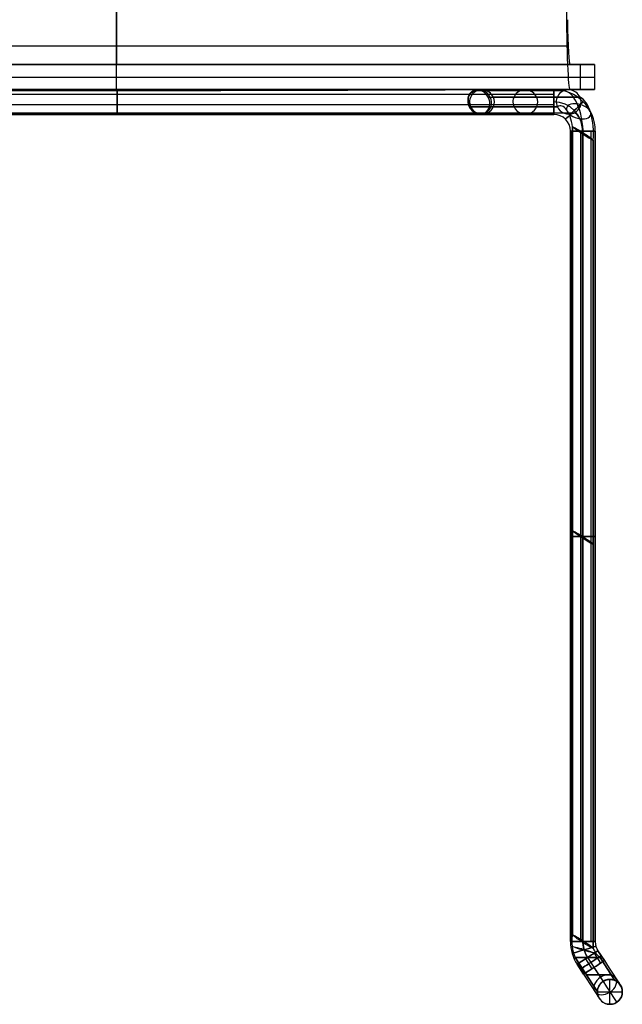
# Model space of a CAD drawing. Extents: x -243 to 243, y -361 to 455.
# Tile 2 of 3: x -47 to 243, y -361 to 113. Entities that reach past the tile are written whole.
import ezdxf

# ---------------------------------------------------------------- set-up
doc = ezdxf.new("R2010")
doc.units = 0
doc.header["$MEASUREMENT"] = 0
doc.layers.add('IGES_LEVEL_0', color=253, linetype='Continuous')

msp = doc.modelspace()

# ---------------------------------------------------------------- linework, layer by layer
at = {"layer": 'IGES_LEVEL_0', "color": 43}
for p, q in [((216.59, 100.99, -417.09), (216.05, 100.99, -432.5)), ((-224.82, 91.25, -233.54), (223.54, 91.25, -217.88)), ((-0.91, 78.73, -56.81), (-0.91, 91.21, -56.81)), ((12.48, 91.25, -400.79), (0.54, 91.25, -58.85)), ((217.43, 91.25, -392.89), (229.17, 91.25, -56.81)), ((217.43, 91.25, -392.89), (229.17, 91.25, -56.81)), ((222.44, 79.25, -249.42), (222.44, 91.25, -249.42)), ((229.17, 91.25, -56.81), (229.17, 79.25, -56.81)), ((229.17, 91.25, -56.81), (229.17, 79.25, -56.81)), ((229.17, 84.98, -56.81), (-230.99, 84.98, -56.81)), ((-224.81, 79.25, -233.72), (223.54, 79.25, -218.06)), ((0.69, 79.25, -63.08), (12.5, 79.25, -401.21)), ((217.43, 79.25, -392.89), (229.17, 79.25, -56.81)), ((229.17, 79.25, -56.81), (217.43, 79.25, -392.89))]:
    msp.add_line(p, q, dxfattribs=at)
at = {"layer": 'IGES_LEVEL_0', "color": 253}
for p, q in [((-210.46, 79.18, -62.46), (209.54, 79.18, -62.46)), ((209.54, 79.18, -62.46), (-210.46, 79.18, -62.46)), ((-210.46, 76.99, -57.83), (209.54, 76.99, -57.83)), ((-175.46, 79.18, -311.46), (174.54, 79.18, -311.46)), ((174.54, 79.18, -311.46), (-175.46, 79.18, -311.46)), ((-170.04, 76.99, -316.1), (169.12, 76.99, -316.1)), ((-170.04, 76.99, -67.1), (169.12, 76.99, -67.1)), ((-170.04, 76.99, -306.83), (169.12, 76.99, -306.83)), ((170.77, 78.51, -328.16), (170.77, 78.51, -314.23)), ((170.77, 78.51, -308.7), (170.77, 78.51, -65.23)), ((214.27, 78.51, -419.12), (172.54, 78.51, -335.66)), ((174.54, 79.18, -311.46), (174.54, 78.67, -311.46)), ((174.54, 78.93, -313.2), (174.54, 78.93, -309.73)), ((174.54, 78.67, -313.9), (174.54, 78.67, -309.03)), ((174.54, 78.67, -309.03), (174.54, 78.67, -313.9)), ((176.97, 76.99, -67.1), (209.54, 76.99, -67.1)), ((-210.46, 72.01, -56.58), (209.54, 72.01, -56.58)), ((-169.53, 72.01, -317.35), (168.6, 72.01, -317.35)), ((-169.53, 72.01, -68.35), (168.6, 72.01, -68.35)), ((-169.53, 72.01, -305.58), (168.6, 72.01, -305.58)), ((178, 75.5, -68), (178, 75.5, -331.43)), ((178, 75.5, -331.43), (178, 75.5, -68)), ((178.78, 72.01, -68.35), (209.54, 72.01, -68.35)), ((180.47, 75.5, -335.35), (222.2, 75.5, -418.81)), ((222.2, 75.5, -418.81), (180.47, 75.5, -335.35)), ((-210.46, 67.89, -59.63), (209.54, 67.89, -59.63)), ((209.54, 67.18, -62.46), (-210.46, 67.18, -62.46)), ((-210.46, 67.18, -62.46), (209.54, 67.18, -62.46)), ((174.54, 67.18, -311.46), (-175.46, 67.18, -311.46)), ((-175.46, 67.18, -311.46), (174.54, 67.18, -311.46)), ((-173.01, 67.89, -314.29), (172.08, 67.89, -314.29)), ((-173.01, 67.89, -65.29), (172.08, 67.89, -65.29)), ((-173.01, 67.89, -308.63), (172.08, 67.89, -308.63)), ((169.07, 70.87, -324.89), (169.07, 70.87, -317)), ((169.07, 70.87, -305.93), (169.07, 70.87, -68)), ((169.07, 70.87, -317), (169.07, 70.87, -324.89)), ((169.07, 70.87, -68), (169.07, 70.87, -305.93)), ((211.29, 70.87, -416.96), (169.56, 70.87, -333.49)), ((169.56, 70.87, -333.49), (211.29, 70.87, -416.96)), ((174.54, 67.38, -309.93), (174.54, 67.38, -313)), ((174.54, 67.38, -311.46), (174.54, 67.18, -311.46)), ((174.54, 67.38, -313), (174.54, 67.38, -309.93)), ((174.54, 67.28, -312.55), (174.54, 67.28, -310.38)), ((176.3, 67.86, -328.16), (176.3, 67.86, -65.23)), ((176.36, 67.89, -65.29), (209.54, 67.89, -65.29)), ((219.22, 67.86, -416.65), (177.49, 67.86, -333.18)), ((217.54, -330.67, -62.46), (217.54, 59.18, -62.46)), ((217.54, 59.18, -62.46), (217.54, -330.67, -62.46)), ((218.24, 59.18, -65.29), (218.24, -330.67, -65.29)), ((218.24, 59.18, -59.63), (218.24, -330.67, -59.63)), ((218.51, -327.39, -395.27), (218.51, 61.31, -430.52)), ((218.51, 61.31, -430.52), (218.51, -327.39, -395.27)), ((222.37, 59.18, -68.35), (222.37, -330.67, -68.35)), ((222.37, 59.18, -56.58), (222.37, -330.67, -56.58)), ((223.38, -330.09, -388.87), (223.38, 58.61, -424.12)), ((223.7, -331.18, -400.82), (223.7, 57.52, -436.07)), ((227.34, 59.18, -67.1), (227.34, -330.67, -67.1)), ((227.34, 59.18, -57.83), (227.34, -330.67, -57.83)), ((229.54, 59.18, -62.46), (229.54, -330.67, -62.46)), ((229.54, -330.67, -62.46), (229.54, 59.18, -62.46)), ((228.56, 54.82, -429.66), (228.56, -333.88, -394.41)), ((228.56, -333.88, -394.41), (228.56, 54.82, -429.66)), ((228.99, -336.22, -67.1), (232.1, -341, -67.1)), ((228.99, -336.22, -57.83), (232.1, -341, -57.83)), ((230.83, -335.03, -62.46), (233.94, -339.81, -62.46)), ((233.94, -339.81, -62.46), (230.83, -335.03, -62.46)), ((230.54, -354.82, -394.46), (219.82, -338.34, -394.46)), ((219.82, -338.34, -394.46), (230.54, -354.82, -394.46)), ((224.82, -338.93, -68.35), (227.92, -343.72, -68.35)), ((224.82, -338.93, -56.58), (227.92, -343.72, -56.58)), ((225.82, -338.34, -400.46), (233.27, -349.79, -400.46)), ((225.82, -338.34, -388.46), (233.27, -349.79, -388.46)), ((231.82, -338.34, -394.46), (238.97, -349.33, -394.46)), ((238.97, -349.33, -394.46), (231.82, -338.34, -394.46)), ((223.88, -346.35, -62.46), (220.77, -341.57, -62.46)), ((220.77, -341.57, -62.46), (223.88, -346.35, -62.46)), ((221.36, -341.18, -65.29), (224.47, -345.96, -65.29)), ((221.36, -341.18, -59.63), (224.47, -345.96, -59.63)), ((233.71, -349.52, -76.46), (233.71, -349.52, -388.49)), ((233.71, -349.52, -400.43), (233.71, -349.52, -476.46)), ((236.54, -360.82, -476.46), (236.54, -348.82, -476.46)), ((236.54, -348.82, -389.9), (236.54, -348.82, -76.46)), ((236.54, -348.82, -476.46), (236.54, -348.82, -399.02)), ((236.54, -348.82, -399.02), (236.54, -348.82, -476.46)), ((236.54, -348.82, -76.46), (236.54, -348.82, -389.9)), ((239.36, -349.52, -76.46), (239.36, -349.52, -476.46)), ((230.54, -354.82, -476.46), (242.54, -354.82, -476.46)), ((230.65, -353.65, -76.46), (230.65, -353.65, -391.34)), ((230.65, -353.65, -397.59), (230.65, -353.65, -476.46)), ((242.42, -353.65, -76.46), (242.42, -353.65, -476.46)), ((231.9, -358.62, -76.46), (231.9, -358.62, -476.46)), ((241.17, -358.62, -76.46), (241.17, -358.62, -476.46)), ((236.54, -360.82, -76.46), (236.54, -360.82, -476.46)), ((236.54, -360.82, -476.46), (236.54, -360.82, -76.46))]:
    msp.add_line(p, q, dxfattribs=at)
msp.add_circle((236.54, -354.82, -476.46), 6, dxfattribs=at)
at = {"layer": 'IGES_LEVEL_0', "color": 43, "extrusion": (0.999391, 3.60117e-12, -0.034899)}
msp.add_arc((126.27, -385.05, 231.01), 47.02, 180.0193, 263.6707, dxfattribs=at)
at = {"layer": 'IGES_LEVEL_0', "color": 43, "extrusion": (0.999391, -2.94739e-10, -0.034899)}
msp.add_arc((126.25, -385.07, 231.01), 47, 180, 263.69, dxfattribs=at)
at = {"layer": 'IGES_LEVEL_0', "color": 43, "extrusion": (0.999391, 1.32165e-09, -0.034899)}
msp.add_arc((126.28, -385.05, 231.01), 35.03, 180.0215, 247.2996, dxfattribs=at)
at = {"layer": 'IGES_LEVEL_0', "color": 43, "extrusion": (0.999391, -1.54332e-11, -0.034899)}
msp.add_arc((126.26, -385.07, 231.01), 35.01, 180, 247.321, dxfattribs=at)
at = {"layer": 'IGES_LEVEL_0', "color": 43, "extrusion": (0, -1, 0)}
for centre, radius, start, end in [((-1.39, 2417.61, -100.18), 2842.21, 265.62042, 274.39911), ((-1.42, 2623.76, -91.25), 3024.58, 265.87004, 274.14941), ((-1.42, 2623.76, -91.25), 3024.58, 265.87004, 274.14941), ((-0.92, 2083.63, -91.24), 2517.25, 265.04918, 274.95114), ((-0.91, 2458.02, -79.25), 2859.27, 265.62055, 274.37959), ((-0.92, 4255.71, -79.11), 4315.53, 267.86235, 272.13765)]:
    msp.add_arc(centre, radius, start, end, dxfattribs=at)
at = {"layer": 'IGES_LEVEL_0', "color": 43, "extrusion": (0, 1, 0)}
for centre, radius, start, end in [((0.92, 12952.14, 91.25), 13010.99, 268.986736, 271.013198), ((0.91, 4167.04, 79.25), 4230.12, 266.8821, 273.11784), ((0.92, 2458.09, 79.25), 2859.34, 265.62045, 274.37927)]:
    msp.add_arc(centre, radius, start, end, dxfattribs=at)
at = {"layer": 'IGES_LEVEL_0', "color": 43}
for centre, radius, start, end in [((-45.77, 443685.02, -56.81), 443593.81, 269.9760763, 269.9997841), ((-43.81, 963491.89, -56.81), 963400.68, 269.9997841, 270.01623445), ((-43.81, 963491.89, -56.81), 963400.68, 269.9997841, 270.01623445)]:
    msp.add_arc(centre, radius, start, end, dxfattribs=at)
at = {"layer": 'IGES_LEVEL_0', "color": 43, "extrusion": (-2.17319e-12, 1, 1.84313e-10)}
msp.add_arc((0.91, 12951.51, 91.25), 13010.36, 268.98672, 271.01328, dxfattribs=at)
at = {"layer": 'IGES_LEVEL_0', "color": 43, "extrusion": (4.51894e-17, 1, -7.54887e-15)}
msp.add_arc((0.92, 13076.15, 91.24), 13133.91, 269.31404, 270.685954, dxfattribs=at)
at = {"layer": 'IGES_LEVEL_0', "color": 43, "extrusion": (1, -6.98948e-07, 2.86105e-06)}
msp.add_arc((41.99, -58.85, -0.91), 49.26, 359.9984, 2.3656, dxfattribs=at)
at = {"layer": 'IGES_LEVEL_0', "color": 43, "extrusion": (-1.95587e-11, 1, 5.38988e-10)}
msp.add_arc((0.91, 4166.98, 79.25), 4230.06, 266.88209, 273.11791, dxfattribs=at)
at = {"layer": 'IGES_LEVEL_0', "color": 43, "extrusion": (1, -1.73549e-06, 6.11198e-06)}
msp.add_arc((41.49, -63.06, -0.91), 37.76, 359.9806, 9.5265, dxfattribs=at)
at = {"layer": 'IGES_LEVEL_0', "color": 253, "extrusion": (1, 0, 0)}
for centre, start, end in [((73.18, -311.46, -0.46), 180, 360), ((73.18, -62.46, -0.46), 180, 360), ((73.18, -62.46, -0.46), 0, 180), ((73.18, -311.46, -0.46), 360, 180), ((73.18, -311.46, 174.54), 336.0613, 0), ((73.18, -311.46, 174.54), 0, 23.9387), ((73.18, -311.46, 174.54), 336.0613, 0), ((73.18, -311.46, 174.54), 0, 23.9387), ((73.18, -62.46, 209.54), 180, 0), ((73.18, -62.46, 209.54), 0, 180), ((73.18, -311.46, 174.54), 165.2037, 180), ((73.18, -311.46, 174.54), 180, 194.7963), ((73.18, -311.46, 174.54), 180, 194.7963), ((73.18, -311.46, 174.54), 165.2037, 180)]:
    msp.add_arc(centre, 6, start, end, dxfattribs=at)
at = {"layer": 'IGES_LEVEL_0', "color": 253, "extrusion": (0.483655, 0.251178, 0.838444)}
for centre, start, end in [((-15.03, -336.25, -172.83), 270, 90), ((-15.03, -263.41, -60.77), 270, 90), ((-15.03, -336.25, -172.83), 270, 90), ((-15.03, -336.25, -172.83), 90, 270), ((-15.03, -336.25, -172.83), 90, 270), ((-15.03, -264.03, -61.73), 90, 270)]:
    msp.add_arc(centre, 6, start, end, dxfattribs=at)
at = {"layer": 'IGES_LEVEL_0', "color": 253, "extrusion": (0.278081, 0.251178, 0.927135)}
for start, end in [(253.5857, 73.5857), (73.5857, 253.5857)]:
    msp.add_arc((-62.26, -289.31, -240.49), 6, start, end, dxfattribs=at)
at = {"layer": 'IGES_LEVEL_0', "color": 253, "extrusion": (0.05763, 0.251178, 0.966224)}
for centre, start, end in [((-154.22, -192.92, -294.66), 216.888, 36.888), ((-154.22, -192.92, -294.66), 216.888, 36.888), ((-174.55, -208.18, -333.78), 216.888, 36.888), ((-194.89, -223.45, -372.9), 216.888, 36.888), ((-194.89, -223.45, -372.9), 216.888, 36.888), ((-154.22, -192.92, -294.66), 36.888, 216.888), ((-154.22, -192.92, -294.66), 36.888, 216.888), ((-174.55, -208.18, -333.78), 36.888, 216.888), ((-194.89, -223.45, -372.9), 36.888, 216.888), ((-194.89, -223.45, -372.9), 36.888, 216.888)]:
    msp.add_arc(centre, 6, start, end, dxfattribs=at)
at = {"layer": 'IGES_LEVEL_0', "color": 253, "extrusion": (3.08384e-14, 1, 7.27996e-15)}
msp.add_arc((-187.54, -328.16, 78.51), 16.77, 333.4349, 360, dxfattribs=at)
at = {"layer": 'IGES_LEVEL_0', "color": 253, "extrusion": (1, 0, 4.73695e-15)}
msp.add_arc((73.18, -62.46, 209.54), 6, 360, 180, dxfattribs=at)
at = {"layer": 'IGES_LEVEL_0', "color": 253}
for centre, radius, start, end in [((209.54, 59.18, -62.46), 20, 360, 90), ((209.54, 59.18, -62.46), 20, 360, 90), ((209.54, 59.18, -56.46), 14, 360, 90), ((209.54, 59.18, -68.46), 14, 360, 90), ((209.54, 59.18, -62.46), 8, 0, 90), ((209.54, 59.18, -62.46), 8, 0, 90), ((237.54, -330.67, -62.46), 20, 180, 213.0239), ((237.54, -330.67, -62.46), 20, 180, 213.0239), ((237.54, -330.67, -68.46), 14, 180, 213.0239), ((237.54, -330.67, -56.46), 14, 180, 213.0239), ((237.54, -330.67, -62.46), 8, 180, 213.0239), ((237.54, -330.67, -62.46), 8, 180, 213.0239), ((236.54, -354.82, -76.46), 6, 90, 270), ((236.54, -354.82, -476.46), 6, 90, 270), ((236.54, -354.82, -276.46), 6, 90, 270), ((236.54, -354.82, -76.46), 6, 123.0239, 303.0239), ((236.54, -354.82, -76.46), 6, 303.0239, 123.0239), ((236.54, -354.82, -476.46), 6, 270, 90), ((236.54, -354.82, -76.46), 6, 270, 90), ((236.54, -354.82, -276.46), 6, 270, 90)]:
    msp.add_arc(centre, radius, start, end, dxfattribs=at)
at = {"layer": 'IGES_LEVEL_0', "color": 253, "extrusion": (1, 0, -4.73695e-15)}
msp.add_arc((73.18, -62.46, 209.54), 6, 180, 360, dxfattribs=at)
at = {"layer": 'IGES_LEVEL_0', "color": 253, "extrusion": (0.893693, 0.040523, 0.446846)}
for centre, radius, start, end in [((49.29, -471.8, 7.39), 19.43, 264.2058, 358.8393), ((49.29, -471.8, 5.39), 12.31, 279.6147, 14.2481), ((49.29, -471.8, 5.39), 12.31, 279.6147, 14.2481), ((49.29, -471.8, 14.5), 16.46, 252.7499, 347.3833), ((49.29, -471.8, 14.5), 16.46, 252.7499, 347.3833), ((49.29, -471.8, 12.49), 8.57, 264.2058, 358.8393)]:
    msp.add_arc(centre, radius, start, end, dxfattribs=at)
at = {"layer": 'IGES_LEVEL_0', "color": 253, "extrusion": (4.45876e-14, -1, 2.80897e-14)}
msp.add_arc((187.54, -328.16, -75.5), 10.08, 198.928, 225.493, dxfattribs=at)
msp.add_arc((187.54, -328.16, -75.5), 10.08, 198.928, 225.493, dxfattribs=at)
at = {"layer": 'IGES_LEVEL_0', "color": 253, "extrusion": (0.707107, -0.707107, -1.67767e-15)}
msp.add_arc((204.01, -62.46, 106.32), 6, 0, 180, dxfattribs=at)
at = {"layer": 'IGES_LEVEL_0', "color": 253, "extrusion": (0.707107, -0.707107, 1.67767e-15)}
msp.add_arc((204.01, -62.46, 106.32), 6, 180, 360, dxfattribs=at)
at = {"layer": 'IGES_LEVEL_0', "color": 253, "extrusion": (0.234815, 0.792569, 0.562758)}
for start, end in [(195.6081, 15.6081), (15.6081, 195.6081)]:
    msp.add_arc((-192.88, -425.44, -133.86), 6, start, end, dxfattribs=at)
at = {"layer": 'IGES_LEVEL_0', "color": 253, "extrusion": (2.82841e-14, -1, 1.60112e-15)}
msp.add_arc((187.54, -328.16, -70.87), 18.75, 169.9575, 196.5225, dxfattribs=at)
msp.add_arc((187.54, -328.16, -70.87), 18.75, 169.9575, 196.5225, dxfattribs=at)
at = {"layer": 'IGES_LEVEL_0', "color": 253, "extrusion": (1.38059e-13, -1, 3.25913e-14)}
msp.add_arc((187.54, -328.16, -67.86), 11.23, 180, 206.5651, dxfattribs=at)
at = {"layer": 'IGES_LEVEL_0', "color": 253, "extrusion": (0, 1, -1.18424e-15)}
msp.add_arc((-223.54, -62.46, 59.18), 6, 360, 180, dxfattribs=at)
at = {"layer": 'IGES_LEVEL_0', "color": 253, "extrusion": (0, -1, 0)}
for centre, start, end in [((223.54, -62.46, -59.18), 180, 0), ((223.54, -62.46, -59.18), 0, 180), ((223.54, -62.46, 135.74), 180, 360), ((223.54, -62.46, 135.74), 0, 180), ((223.54, -62.46, 330.67), 180, 0), ((223.54, -62.46, 330.67), 360, 180), ((225.82, -394.46, 338.34), 180, 0), ((225.82, -394.46, 338.34), 0, 180), ((225.82, -394.46, 338.34), 180, 360), ((225.82, -394.46, 338.34), 0, 180)]:
    msp.add_arc(centre, 6, start, end, dxfattribs=at)
at = {"layer": 'IGES_LEVEL_0', "color": 253, "extrusion": (0, 1, 1.18424e-15)}
msp.add_arc((-223.54, -62.46, 59.18), 6, 180, 360, dxfattribs=at)
at = {"layer": 'IGES_LEVEL_0', "color": 253, "extrusion": (0.544792, 0.836337, -0.061166)}
for centre, start, end in [((-155.61, -418.85, 196.65), 355.8853, 175.8853), ((-155.61, -418.85, 196.65), 355.8853, 175.8853), ((-155.61, -418.85, 196.65), 175.8853, 355.8853), ((-155.61, -418.85, 196.65), 175.8853, 355.8853), ((-261.69, -411.22, 33.03), 355.8853, 175.8853), ((-261.69, -411.22, 33.03), 175.8853, 355.8853), ((-367.77, -403.59, -130.59), 355.8853, 175.8853), ((-367.77, -403.59, -130.59), 355.8853, 175.8853), ((-367.77, -403.59, -130.59), 175.8853, 355.8853), ((-367.77, -403.59, -130.59), 175.8853, 355.8853)]:
    msp.add_arc(centre, 6, start, end, dxfattribs=at)
at = {"layer": 'IGES_LEVEL_0', "color": 253, "extrusion": (0, 1, 0)}
for start, end in [(180, 0), (0, 180)]:
    msp.add_arc((-223.54, -62.46, -330.67), 6, start, end, dxfattribs=at)
at = {"layer": 'IGES_LEVEL_0', "color": 253, "extrusion": (0.137625, 0.089456, 0.986436)}
for centre, radius, start, end in [((-406.75, -83.63, -389.13), 19.24, 46.8336, 80.216), ((-406.75, -83.63, -389.13), 19.24, 46.8336, 80.216), ((-406.75, -83.63, -382.38), 14.98, 56.6176, 90), ((-406.75, -83.63, -394.22), 13.02, 56.6176, 90), ((-406.75, -83.63, -387.47), 9.61, 76.5085, 109.8909), ((-406.75, -83.63, -387.47), 9.61, 76.5085, 109.8909)]:
    msp.add_arc(centre, radius, start, end, dxfattribs=at)
at = {"layer": 'IGES_LEVEL_0', "color": 253, "extrusion": (0.283836, 0.958204, -0.03581)}
for start, end in [(358.1987, 178.1987), (178.1987, 358.1987)]:
    msp.add_arc((-309.94, -403.52, -242.92), 6, start, end, dxfattribs=at)
at = {"layer": 'IGES_LEVEL_0', "color": 253, "extrusion": (0.284215, -0.958761, 5.87185e-15)}
msp.add_arc((119.76, -62.46, 384.54), 6, 180, 360, dxfattribs=at)
at = {"layer": 'IGES_LEVEL_0', "color": 253, "extrusion": (0.284215, -0.958761, -5.87185e-15)}
msp.add_arc((119.76, -62.46, 384.54), 6, 0, 180, dxfattribs=at)
at = {"layer": 'IGES_LEVEL_0', "color": 253, "extrusion": (0.544988, -0.838444, -3.94746e-15)}
msp.add_arc((4.95, -62.46, 406.7), 6, 180, 360, dxfattribs=at)
at = {"layer": 'IGES_LEVEL_0', "color": 253, "extrusion": (0.544988, -0.838444, 0)}
for centre, start, end in [((4.95, -62.46, 406.7), 180, 0), ((4.95, -62.46, 406.7), 0, 180), ((4.95, -62.46, 409.55), 180, 360), ((4.95, -62.46, 409.55), 0, 180), ((4.95, -62.46, 412.4), 270, 90), ((4.95, -62.46, 412.4), 90, 270)]:
    msp.add_arc(centre, 6, start, end, dxfattribs=at)
at = {"layer": 'IGES_LEVEL_0', "color": 253, "extrusion": (0.544988, -0.838444, 3.94746e-15)}
msp.add_arc((4.95, -62.46, 406.7), 6, 0, 180, dxfattribs=at)
at = {"layer": 'IGES_LEVEL_0', "color": 253, "extrusion": (0.544988, -0.838444, 4.20997e-14)}
for start, end in [(180, 0), (360, 180)]:
    msp.add_arc((4.95, -62.46, 412.4), 6, start, end, dxfattribs=at)
at = {"layer": 'IGES_LEVEL_0', "color": 253, "extrusion": (0.838444, 0.544988, -1.05637e-12)}
msp.add_arc((-412.4, -76.46, 10.95), 14, 90, 180, dxfattribs=at)
at = {"layer": 'IGES_LEVEL_0', "color": 253, "extrusion": (0.838444, 0.544988, 1.40508e-11)}
msp.add_arc((-412.4, -76.46, 4.95), 8, 90, 180, dxfattribs=at)
at = {"layer": 'IGES_LEVEL_0', "color": 253, "extrusion": (0.838444, 0.544988, 3.09544e-13)}
msp.add_arc((-412.4, -76.46, 4.95), 20, 90, 180, dxfattribs=at)
at = {"layer": 'IGES_LEVEL_0', "color": 253, "extrusion": (0.838444, 0.544988, 3.04956e-13)}
msp.add_arc((-412.4, -76.46, 4.95), 20, 90, 180, dxfattribs=at)
at = {"layer": 'IGES_LEVEL_0', "color": 253, "extrusion": (0.838444, 0.544988, 1.40486e-11)}
msp.add_arc((-412.4, -76.46, 4.95), 8, 90, 180, dxfattribs=at)
at = {"layer": 'IGES_LEVEL_0', "color": 253, "extrusion": (0.838444, 0.544988, -1.05672e-12)}
msp.add_arc((-412.4, -76.46, -1.05), 14, 90, 180, dxfattribs=at)
at = {"layer": 'IGES_LEVEL_0', "color": 253, "extrusion": (0, 1, 9.4739e-15)}
msp.add_arc((-231.21, -394.46, -346.63), 6, 180, 360, dxfattribs=at)
at = {"layer": 'IGES_LEVEL_0', "color": 253, "extrusion": (0, 1, -9.4739e-15)}
msp.add_arc((-231.21, -394.46, -346.63), 6, 0, 180, dxfattribs=at)
at = {"layer": 'IGES_LEVEL_0', "color": 253, "extrusion": (-0.385365, 0.592869, 0.707107)}
for start, end in [(270, 90), (90, 270)]:
    msp.add_arc((-4.95, 251.55, -345.68), 6, start, end, dxfattribs=at)
at = {"layer": 'IGES_LEVEL_0', "color": 43}
for points in [[(-0.91, 122.4, -436.48), (-0.91, 104.68, -434.22), (-0.91, 91.25, -418.94), (-0.91, 91.25, -400.82)], [(-0.91, 79.25, -401.24), (-0.91, 79.25, -425.87), (-0.91, 97.28, -446.69), (-0.91, 121.09, -450.02)]]:
    msp.add_open_spline(points, degree=3, dxfattribs=at)
for points, knots in [([(229.17, 79.25, -56.81), (190.82, 79.25, -56.81), (152.48, 79.08, -56.81), (75.78, 78.82, -56.81), (37.44, 78.73, -56.81), (-39.26, 78.73, -56.81), (-77.6, 78.82, -56.81), (-154.29, 79.08, -56.81), (-192.64, 79.25, -56.81), (-230.99, 79.25, -56.81)], [2.460154, 2.460154, 2.460154, 2.460154, 2.710154, 2.710154, 2.960154, 2.960154, 3.210154, 3.210154, 3.460154, 3.460154, 3.460154, 3.460154]), ([(-230.99, 79.25, -56.81), (-192.64, 79.25, -56.81), (-154.29, 79.08, -56.81), (-77.6, 78.82, -56.81), (-39.26, 78.73, -56.81), (37.44, 78.73, -56.81), (75.78, 78.82, -56.81), (152.48, 79.08, -56.81), (190.82, 79.25, -56.81), (229.17, 79.25, -56.81)], [0, 0, 0, 0, 0.25, 0.25, 0.5, 0.5, 0.75, 0.75, 1, 1, 1, 1])]:
    msp.add_open_spline(points, degree=3, knots=knots, dxfattribs=at)
at = {"layer": 'IGES_LEVEL_0', "color": 253}
for points, knots in [([(178, 75.5, -68), (177.64, 76.2, -67.7), (177.19, 76.79, -67.3), (176.19, 77.77, -66.39), (175.65, 78.15, -65.88), (174.77, 78.58, -65.1), (174.47, 78.7, -64.83), (173.82, 78.89, -64.34), (173.47, 78.96, -64.09), (172.65, 79.01, -63.91), (172.22, 78.97, -64.06), (171.53, 78.83, -64.51), (171.23, 78.73, -64.78), (170.38, 78.33, -65.61), (169.89, 77.96, -66.16), (169.04, 76.95, -67.19), (168.69, 76.32, -67.64), (168.29, 74.85, -68.28), (168.23, 74.01, -68.46), (168.45, 72.36, -68.46), (168.71, 71.55, -68.29), (169.07, 70.87, -68)], [0, 0, 0, 0, 0.125, 0.125, 0.25, 0.25, 0.3125, 0.3125, 0.375, 0.375, 0.4375, 0.4375, 0.5, 0.5, 0.625, 0.625, 0.75, 0.75, 0.875, 0.875, 1, 1, 1, 1]), ([(178, 75.5, -68), (177.64, 76.2, -67.7), (177.19, 76.79, -67.3), (176.19, 77.77, -66.39), (175.65, 78.15, -65.88), (174.77, 78.58, -65.1), (174.47, 78.7, -64.83), (173.82, 78.89, -64.34), (173.47, 78.96, -64.09), (172.65, 79.01, -63.91), (172.22, 78.97, -64.06), (171.53, 78.83, -64.51), (171.23, 78.73, -64.78), (170.38, 78.33, -65.61), (169.89, 77.96, -66.16), (169.04, 76.95, -67.19), (168.69, 76.32, -67.64), (168.29, 74.85, -68.28), (168.23, 74.01, -68.46), (168.45, 72.36, -68.46), (168.71, 71.55, -68.29), (169.07, 70.87, -68)], [1, 1, 1, 1, 1.125, 1.125, 1.25, 1.25, 1.3125, 1.3125, 1.375, 1.375, 1.4375, 1.4375, 1.5, 1.5, 1.625, 1.625, 1.75, 1.75, 1.875, 1.875, 2, 2, 2, 2]), ([(169.07, 70.87, -305.93), (168.56, 71.85, -305.52), (168.25, 73.06, -305.35), (168.33, 75.4, -305.76), (168.72, 76.46, -306.33), (169.56, 77.61, -307.38), (169.89, 77.93, -307.76), (170.61, 78.45, -308.55), (171, 78.65, -308.95), (171.67, 78.86, -309.51), (171.91, 78.92, -309.68), (172.44, 78.99, -309.93), (172.76, 79, -309.99), (173.34, 78.97, -309.87), (173.6, 78.93, -309.72), (174.09, 78.82, -309.39), (174.32, 78.75, -309.21), (174.54, 78.67, -309.03)], [3, 3, 3, 3, 3.25, 3.25, 3.5, 3.5, 3.625, 3.625, 3.75, 3.75, 3.8125, 3.8125, 3.875, 3.875, 3.9375, 3.9375, 4, 4, 4, 4]), ([(169.07, 70.87, -305.93), (168.56, 71.85, -305.52), (168.25, 73.06, -305.35), (168.33, 75.4, -305.76), (168.72, 76.46, -306.33), (169.56, 77.61, -307.38), (169.89, 77.93, -307.76), (170.61, 78.45, -308.55), (171, 78.65, -308.95), (171.67, 78.86, -309.51), (171.91, 78.92, -309.68), (172.44, 78.99, -309.93), (172.76, 79, -309.99), (173.34, 78.97, -309.87), (173.6, 78.93, -309.72), (174.09, 78.82, -309.39), (174.32, 78.75, -309.21), (174.54, 78.67, -309.03)], [2.516488, 2.516488, 2.516488, 2.516488, 2.766488, 2.766488, 3.016488, 3.016488, 3.141488, 3.141488, 3.266488, 3.266488, 3.328988, 3.328988, 3.391488, 3.391488, 3.453988, 3.453988, 3.516488, 3.516488, 3.516488, 3.516488]), ([(174.54, 78.67, -313.9), (174.32, 78.75, -313.71), (174.09, 78.82, -313.53), (173.6, 78.93, -313.21), (173.34, 78.97, -313.06), (172.76, 79, -312.94), (172.45, 78.99, -312.99), (171.91, 78.92, -313.24), (171.67, 78.86, -313.42), (171, 78.65, -313.97), (170.62, 78.45, -314.37), (169.89, 77.93, -315.16), (169.57, 77.61, -315.54), (168.72, 76.47, -316.59), (168.33, 75.4, -317.16), (168.27, 73.66, -317.47), (168.33, 73.06, -317.49), (168.61, 71.91, -317.35), (168.81, 71.36, -317.21), (169.07, 70.87, -317)], [5.093861, 5.093861, 5.093861, 5.093861, 5.156361, 5.156361, 5.218861, 5.218861, 5.281361, 5.281361, 5.343861, 5.343861, 5.468861, 5.468861, 5.593861, 5.593861, 5.843861, 5.843861, 5.968861, 5.968861, 6.093861, 6.093861, 6.093861, 6.093861]), ([(174.54, 78.67, -313.9), (174.32, 78.75, -313.71), (174.09, 78.82, -313.53), (173.6, 78.93, -313.21), (173.34, 78.97, -313.06), (172.76, 79, -312.94), (172.45, 78.99, -312.99), (171.91, 78.92, -313.24), (171.67, 78.86, -313.42), (171, 78.65, -313.97), (170.62, 78.45, -314.37), (169.89, 77.93, -315.16), (169.57, 77.61, -315.54), (168.72, 76.47, -316.59), (168.33, 75.4, -317.16), (168.27, 73.66, -317.47), (168.33, 73.06, -317.49), (168.61, 71.91, -317.35), (168.81, 71.36, -317.21), (169.07, 70.87, -317)], [5, 5, 5, 5, 5.0625, 5.0625, 5.125, 5.125, 5.1875, 5.1875, 5.25, 5.25, 5.375, 5.375, 5.5, 5.5, 5.75, 5.75, 5.875, 5.875, 6, 6, 6, 6]), ([(169.07, 70.87, -68), (169.43, 70.17, -67.71), (169.89, 69.58, -67.3), (170.88, 68.6, -66.4), (171.42, 68.22, -65.88), (172.3, 67.79, -65.1), (172.6, 67.67, -64.84), (173.25, 67.48, -64.34), (173.6, 67.41, -64.09), (174.21, 67.37, -63.96), (174.43, 67.37, -63.96), (174.83, 67.4, -64.07), (175.02, 67.43, -64.17), (175.54, 67.54, -64.51), (175.84, 67.64, -64.78), (176.69, 68.03, -65.6), (177.18, 68.41, -66.16), (178.03, 69.41, -67.18), (178.38, 70.04, -67.64), (178.78, 71.52, -68.28), (178.84, 72.36, -68.46), (178.63, 74, -68.46), (178.37, 74.8, -68.29), (178, 75.5, -68)], [1, 1, 1, 1, 1.125, 1.125, 1.25, 1.25, 1.3125, 1.3125, 1.375, 1.375, 1.40625, 1.40625, 1.4375, 1.4375, 1.5, 1.5, 1.625, 1.625, 1.75, 1.75, 1.875, 1.875, 2, 2, 2, 2]), ([(169.07, 70.87, -68), (169.43, 70.17, -67.71), (169.89, 69.58, -67.3), (170.88, 68.6, -66.4), (171.42, 68.22, -65.88), (172.3, 67.79, -65.1), (172.6, 67.67, -64.84), (173.25, 67.48, -64.34), (173.6, 67.41, -64.09), (174.21, 67.37, -63.96), (174.43, 67.37, -63.96), (174.83, 67.4, -64.07), (175.02, 67.43, -64.17), (175.54, 67.54, -64.51), (175.84, 67.64, -64.78), (176.69, 68.03, -65.6), (177.18, 68.41, -66.16), (178.03, 69.41, -67.18), (178.38, 70.04, -67.64), (178.78, 71.52, -68.28), (178.84, 72.36, -68.46), (178.63, 74, -68.46), (178.37, 74.8, -68.29), (178, 75.5, -68)], [4, 4, 4, 4, 4.125, 4.125, 4.25, 4.25, 4.3125, 4.3125, 4.375, 4.375, 4.40625, 4.40625, 4.4375, 4.4375, 4.5, 4.5, 4.625, 4.625, 4.75, 4.75, 4.875, 4.875, 5, 5, 5, 5]), ([(169.07, 70.87, -317), (169.66, 69.74, -316.53), (170.45, 68.9, -315.78), (171.77, 68.02, -314.57), (172.24, 67.79, -314.13), (173, 67.54, -313.52), (173.27, 67.48, -313.32), (173.85, 67.39, -313.02), (174.2, 67.36, -312.93), (174.54, 67.38, -313)], [6.093861, 6.093861, 6.093861, 6.093861, 6.593861, 6.593861, 6.843861, 6.843861, 6.968861, 6.968861, 7.093861, 7.093861, 7.093861, 7.093861]), ([(169.07, 70.87, -317), (169.66, 69.74, -316.53), (170.45, 68.9, -315.78), (171.77, 68.02, -314.57), (172.24, 67.79, -314.13), (173, 67.54, -313.52), (173.27, 67.48, -313.32), (173.85, 67.39, -313.02), (174.2, 67.36, -312.93), (174.54, 67.38, -313)], [0, 0, 0, 0, 0.5, 0.5, 0.75, 0.75, 0.875, 0.875, 1, 1, 1, 1]), ([(174.54, 67.38, -309.93), (174.2, 67.36, -310), (173.86, 67.39, -309.91), (173.26, 67.48, -309.6), (173, 67.54, -309.4), (172.24, 67.79, -308.79), (171.78, 68.02, -308.36), (170.46, 68.9, -307.15), (169.65, 69.75, -306.4), (169.07, 70.87, -305.93)], [2, 2, 2, 2, 2.125, 2.125, 2.25, 2.25, 2.5, 2.5, 3, 3, 3, 3]), ([(174.54, 67.38, -309.93), (174.2, 67.36, -310), (173.86, 67.39, -309.91), (173.26, 67.48, -309.6), (173, 67.54, -309.4), (172.24, 67.79, -308.79), (171.78, 68.02, -308.36), (170.46, 68.9, -307.15), (169.65, 69.75, -306.4), (169.07, 70.87, -305.93)], [1.5164884, 1.5164884, 1.5164884, 1.5164884, 1.6414884, 1.6414884, 1.7664884, 1.7664884, 2.0164884, 2.0164884, 2.5164884, 2.5164884, 2.5164884, 2.5164884]), ([(236.54, -348.82, -399.02), (235.71, -348.82, -399.73), (234.71, -349, -400.28), (233.29, -349.74, -400.5), (232.83, -350.07, -400.46), (232.06, -350.78, -400.21), (231.75, -351.17, -399.98), (230.99, -352.35, -399.13), (230.75, -353.11, -398.36), (230.52, -354.34, -396.58), (230.54, -354.82, -395.55), (230.54, -354.82, -394.46)], [6.141593, 6.141593, 6.141593, 6.141593, 6.391593, 6.391593, 6.516593, 6.516593, 6.641593, 6.641593, 6.891593, 6.891593, 7.141593, 7.141593, 7.141593, 7.141593]), ([(236.54, -348.82, -389.9), (235.71, -348.82, -389.2), (234.7, -349, -388.65), (233.28, -349.75, -388.43), (232.83, -350.07, -388.46), (232.06, -350.79, -388.72), (231.75, -351.17, -388.94), (230.99, -352.34, -389.79), (230.75, -353.11, -390.57), (230.52, -354.34, -392.35), (230.54, -354.82, -393.37), (230.54, -354.82, -394.46)], [4.141593, 4.141593, 4.141593, 4.141593, 4.391593, 4.391593, 4.516593, 4.516593, 4.641593, 4.641593, 4.891593, 4.891593, 5.141593, 5.141593, 5.141593, 5.141593]), ([(230.54, -354.82, -394.46), (230.54, -354.82, -395.55), (230.52, -354.34, -396.58), (230.75, -353.11, -398.36), (230.99, -352.35, -399.13), (231.75, -351.17, -399.98), (232.06, -350.78, -400.21), (232.83, -350.07, -400.46), (233.29, -349.74, -400.5), (234.71, -349, -400.28), (235.71, -348.82, -399.73), (236.54, -348.82, -399.02)], [5.141593, 5.141593, 5.141593, 5.141593, 5.391593, 5.391593, 5.641593, 5.641593, 5.766593, 5.766593, 5.891593, 5.891593, 6.141593, 6.141593, 6.141593, 6.141593]), ([(230.54, -354.82, -394.46), (230.54, -354.82, -393.37), (230.52, -354.34, -392.35), (230.75, -353.11, -390.57), (230.99, -352.34, -389.79), (231.75, -351.17, -388.94), (232.06, -350.79, -388.72), (232.83, -350.07, -388.46), (233.28, -349.75, -388.43), (234.7, -349, -388.65), (235.71, -348.82, -389.2), (236.54, -348.82, -389.9)], [4.141593, 4.141593, 4.141593, 4.141593, 4.391593, 4.391593, 4.641593, 4.641593, 4.766593, 4.766593, 4.891593, 4.891593, 5.141593, 5.141593, 5.141593, 5.141593]), ([(238.97, -349.33, -394.46), (238.97, -349.33, -395.36), (238.68, -349.19, -396.22), (237.8, -348.93, -397.75), (237.21, -348.82, -398.44), (236.54, -348.82, -399.02)], [5.141593, 5.141593, 5.141593, 5.141593, 5.641593, 5.641593, 6.141593, 6.141593, 6.141593, 6.141593]), ([(236.54, -348.82, -399.02), (237.21, -348.82, -398.44), (237.8, -348.93, -397.75), (238.68, -349.19, -396.22), (238.97, -349.33, -395.36), (238.97, -349.33, -394.46)], [9.283185, 9.283185, 9.283185, 9.283185, 9.783185, 9.783185, 10.283185, 10.283185, 10.283185, 10.283185]), ([(238.97, -349.33, -394.46), (238.97, -349.33, -393.56), (238.68, -349.19, -392.71), (237.8, -348.93, -391.17), (237.21, -348.82, -390.48), (236.54, -348.82, -389.9)], [10.283185, 10.283185, 10.283185, 10.283185, 10.783185, 10.783185, 11.283185, 11.283185, 11.283185, 11.283185]), ([(236.54, -348.82, -389.9), (237.21, -348.82, -390.48), (237.8, -348.93, -391.17), (238.68, -349.19, -392.71), (238.97, -349.33, -393.57), (238.97, -349.33, -394.46)], [5.141593, 5.141593, 5.141593, 5.141593, 5.641593, 5.641593, 6.141593, 6.141593, 6.141593, 6.141593])]:
    msp.add_open_spline(points, degree=3, knots=knots, dxfattribs=at)

doc.saveas('drawing.dxf')
